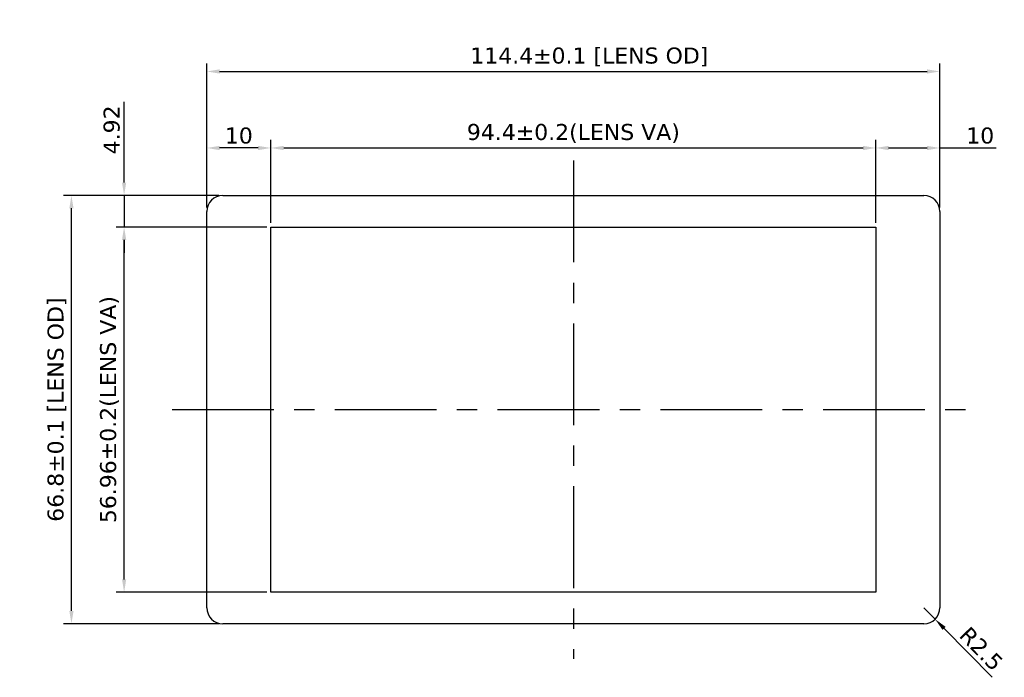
# Model space of a CAD drawing. Header units: millimetres. Extents: x 344 to 667, y 229 to 335.
# Tile 1 of 206: x 344 to 498, y 233 to 335. Entities that reach past the tile are written whole.
import ezdxf

# ---------------------------------------------------------------- set-up
doc = ezdxf.new("R2010")
doc.units = ezdxf.units.MM
doc.header["$LTSCALE"] = 0.5
doc.header["$PDMODE"] = 3
doc.header["$PDSIZE"] = 0.3125
doc.linetypes.add('CENTER', pattern=[50.8, 31.75, -6.35, 6.35, -6.35])
doc.layers.get('0').update_dxf_attribs({"linetype": 'CONTINUOUS'})
doc.layers.get('Defpoints').update_dxf_attribs({"linetype": 'CONTINUOUS'})
doc.layers.add('Dim', color=6, linetype='CONTINUOUS', lineweight=13)
doc.styles.add('Verdana', font='verdana.ttf', dxfattribs={"height": 2.5})
doc.dimstyles.new('aaaaaaaa 3.0', dxfattribs={"dimtxt": 2.5, "dimasz": 2, "dimexe": 1.25, "dimexo": 0.625, "dimtad": 1, "dimzin": 9, "dimdsep": 46, "dimtxsty": 'Verdana', "dimcen": 0, "dimazin": 0, "dimtfac": 1, "dimtmove": 0, "dimatfit": 3, "dimfxl": 1, "dimlwd": 25, "dimlwe": 25, "dimarcsym": 0})

# ---------------------------------------------------------------- blocks, each defined once
blk = doc.blocks.new('*D17')
at = {"layer": 'Defpoints', "color": 0}
for p in [(360.7, 302.76), (383.6, 302.76), (383.6, 245.8)]:
    blk.add_point(p, dxfattribs=at)
at = {"layer": 'Dim', "color": 0, "lineweight": 25}
for p, q in [((382.98, 302.76), (359.45, 302.76)), ((360.7, 247.8), (360.7, 300.76)), ((382.98, 245.8), (359.45, 245.8))]:
    blk.add_line(p, q, dxfattribs=at)
at = {"layer": 'Dim', "color": 0}
for points in [[(361.03, 300.76), (360.37, 300.76), (360.7, 302.76)], [(360.37, 247.8), (361.03, 247.8), (360.7, 245.8)]]:
    blk.add_solid(points, dxfattribs=at)
at = {"layer": 'Dim', "color": 0, "insert": (358.42, 274.28), "char_height": 2.5, "attachment_point": 5, "rotation": 90, "line_spacing_factor": 2.5, "style": 'Verdana'}
blk.add_mtext('56.96%%P0.2(LENS VA)', dxfattribs=at)
blk = doc.blocks.new('*D18')
at = {"layer": 'Defpoints', "color": 0}
for p in [(478, 315.09), (383.6, 302.76), (478, 302.76)]:
    blk.add_point(p, dxfattribs=at)
at = {"layer": 'Dim', "color": 0, "lineweight": 25}
for p, q in [((383.6, 303.39), (383.6, 316.34)), ((385.6, 315.09), (476, 315.09)), ((478, 303.39), (478, 316.34))]:
    blk.add_line(p, q, dxfattribs=at)
at = {"layer": 'Dim', "color": 0}
for points in [[(385.6, 315.42), (385.6, 314.75), (383.6, 315.09)], [(476, 314.75), (476, 315.42), (478, 315.09)]]:
    blk.add_solid(points, dxfattribs=at)
at = {"layer": 'Dim', "color": 0, "insert": (430.8, 317.36), "char_height": 2.5, "attachment_point": 5, "line_spacing_factor": 2.5, "style": 'Verdana'}
blk.add_mtext('94.4%%P0.2(LENS VA)', dxfattribs=at)
blk = doc.blocks.new('*D20')
at = {"layer": 'Defpoints', "color": 0}
for p in [(352.48, 307.68), (376.1, 307.68), (376.1, 240.88)]:
    blk.add_point(p, dxfattribs=at)
at = {"layer": 'Dim', "color": 0, "lineweight": 25}
for p, q in [((375.48, 307.68), (351.23, 307.68)), ((352.48, 242.88), (352.48, 305.68)), ((375.48, 240.88), (351.23, 240.88))]:
    blk.add_line(p, q, dxfattribs=at)
at = {"layer": 'Dim', "color": 0}
for points in [[(352.81, 305.68), (352.15, 305.68), (352.48, 307.68)], [(352.15, 242.88), (352.81, 242.88), (352.48, 240.88)]]:
    blk.add_solid(points, dxfattribs=at)
at = {"layer": 'Dim', "color": 0, "insert": (350.22, 274.28), "char_height": 2.5, "attachment_point": 5, "rotation": 90, "style": 'Verdana'}
blk.add_mtext('66.8{\\fVerdana|b0|i0|c0|p34;±0.1 [LENS OD]}', dxfattribs=at)
blk = doc.blocks.new('*D21')
at = {"layer": 'Defpoints', "color": 0}
for p in [(488, 315.09), (488, 305.18), (478, 302.76)]:
    blk.add_point(p, dxfattribs=at)
at = {"layer": 'Dim', "color": 0, "lineweight": 25}
for p, q in [((478, 303.39), (478, 316.34)), ((480, 315.09), (486, 315.09)), ((488, 305.81), (488, 316.34)), ((488, 315.09), (496.76, 315.09))]:
    blk.add_line(p, q, dxfattribs=at)
at = {"layer": 'Dim', "color": 0}
for points in [[(480, 315.42), (480, 314.75), (478, 315.09)], [(486, 314.75), (486, 315.42), (488, 315.09)]]:
    blk.add_solid(points, dxfattribs=at)
at = {"layer": 'Dim', "color": 0, "insert": (494.29, 317.01), "char_height": 2.5, "attachment_point": 5, "style": 'Verdana'}
blk.add_mtext('10', dxfattribs=at)
blk = doc.blocks.new('*D22')
at = {"layer": 'Defpoints', "color": 0}
for p in [(376.1, 307.68), (360.7, 302.76), (383.6, 302.76)]:
    blk.add_point(p, dxfattribs=at)
at = {"layer": 'Dim', "color": 0, "lineweight": 25}
for p, q in [((360.7, 309.68), (360.7, 322.27)), ((375.48, 307.68), (359.45, 307.68)), ((360.7, 307.68), (360.7, 302.76)), ((382.98, 302.76), (359.45, 302.76)), ((360.7, 300.76), (360.7, 298.76))]:
    blk.add_line(p, q, dxfattribs=at)
at = {"layer": 'Dim', "color": 0}
for points in [[(360.37, 309.68), (361.03, 309.68), (360.7, 307.68)], [(361.03, 300.76), (360.37, 300.76), (360.7, 302.76)]]:
    blk.add_solid(points, dxfattribs=at)
at = {"layer": 'Dim', "color": 0, "insert": (358.77, 317.91), "char_height": 2.5, "attachment_point": 5, "rotation": 90, "style": 'Verdana'}
blk.add_mtext('4.92', dxfattribs=at)
blk = doc.blocks.new('*D23')
at = {"layer": 'Defpoints', "color": 0}
for p in [(373.6, 315.09), (373.6, 305.18), (383.6, 302.76)]:
    blk.add_point(p, dxfattribs=at)
at = {"layer": 'Dim', "color": 0, "lineweight": 25}
for p, q in [((373.6, 305.81), (373.6, 316.34)), ((381.6, 315.09), (375.6, 315.09)), ((383.6, 303.39), (383.6, 316.34))]:
    blk.add_line(p, q, dxfattribs=at)
at = {"layer": 'Dim', "color": 0}
for points in [[(375.6, 315.42), (375.6, 314.75), (373.6, 315.09)], [(381.6, 314.75), (381.6, 315.42), (383.6, 315.09)]]:
    blk.add_solid(points, dxfattribs=at)
at = {"layer": 'Dim', "color": 0, "insert": (378.6, 317.01), "char_height": 2.5, "attachment_point": 5, "style": 'Verdana'}
blk.add_mtext('10', dxfattribs=at)
blk = doc.blocks.new('*D25')
at = {"layer": 'Defpoints', "color": 0}
for p in [(488, 327.02), (373.6, 305.18), (488, 305.18)]:
    blk.add_point(p, dxfattribs=at)
at = {"layer": 'Dim', "color": 0, "lineweight": 25}
for p, q in [((373.6, 305.81), (373.6, 328.27)), ((488, 305.81), (488, 328.27)), ((375.6, 327.02), (486, 327.02))]:
    blk.add_line(p, q, dxfattribs=at)
at = {"layer": 'Dim', "color": 0}
for points in [[(375.6, 327.35), (375.6, 326.69), (373.6, 327.02)], [(486, 326.69), (486, 327.35), (488, 327.02)]]:
    blk.add_solid(points, dxfattribs=at)
at = {"layer": 'Dim', "color": 0, "insert": (433.29, 329.28), "char_height": 2.5, "attachment_point": 5, "style": 'Verdana'}
blk.add_mtext('114.4%%p0.1 [LENS OD]', dxfattribs=at)
blk = doc.blocks.new('*D34')
at = {"layer": 'Defpoints', "color": 0}
for p in [(485.5, 243.38), (487.25, 241.6)]:
    blk.add_point(p, dxfattribs=at)
at = {"layer": 'Dim', "color": 0, "lineweight": 25}
for p, q in [((485.5, 243.38), (487.25, 241.6)), ((496.13, 232.53), (488.65, 240.17))]:
    blk.add_line(p, q, dxfattribs=at)
at = {"layer": 'Dim', "color": 0}
blk.add_solid([(488.89, 240.4), (488.41, 239.93), (487.25, 241.6)], dxfattribs=at)
at = {"layer": 'Dim', "color": 0, "insert": (494.46, 236.98), "char_height": 2.5, "attachment_point": 5, "rotation": 314.3986, "style": 'Verdana'}
blk.add_mtext('R2.5', dxfattribs=at)

msp = doc.modelspace()

# ---------------------------------------------------------------- linework, layer by layer
at = {"color": 1, "linetype": 'CENTER'}
for p, q in [((430.801, 313.132), (430.801, 235.433)), ((368.188, 274.283), (493.415, 274.283))]:
    msp.add_line(p, q, dxfattribs=at)
at = {"color": 7, "linetype": 'Continuous'}
for p, q in [((376.101, 307.683), (485.501, 307.683)), ((373.601, 243.383), (373.601, 305.183)), ((488.001, 305.183), (488.001, 243.383)), ((485.501, 240.883), (376.101, 240.883))]:
    msp.add_line(p, q, dxfattribs=at)
at = {"color": 4, "linetype": 'Continuous'}
for p, q in [((383.601, 245.803), (383.601, 302.763)), ((383.601, 302.763), (478.001, 302.763)), ((478.001, 302.763), (478.001, 245.803)), ((478.001, 245.803), (383.601, 245.803))]:
    msp.add_line(p, q, dxfattribs=at)
at = {"color": 7, "linetype": 'Continuous'}
for centre, start, end in [((376.101, 305.183), 90, 180), ((485.501, 305.183), 0, 90), ((376.101, 243.383), 180, 270), ((485.501, 243.383), 270, 0)]:
    msp.add_arc(centre, 2.5, start, end, dxfattribs=at)

# ---------------------------------------------------------------- dimensions: what is measured, and where the dimension line sits
at = {"layer": 'Dim'}
dim = msp.add_linear_dim(base=(488.001, 327.02, -3.105), p1=(373.601, 305.183), p2=(488.001, 305.183), text='<>%%p0.1 [LENS OD]', dimstyle='aaaaaaaa 3.0', override={"dimpost": '<>'}, dxfattribs=at)
dim.commit()
dim.dimension.update_dxf_attribs({"geometry": '*D25', "text_midpoint": (433.289, 327.02, -3.105), "dimtype": 160})
for base, p1, p2, angle, text, picture, middle in [((478.001, 315.087), (383.601, 302.763), (478.001, 302.763), 180, '<>%%P0.2(LENS VA)', '*D18', (430.801, 315.087)), ((352.481, 307.683), (376.101, 240.883), (376.101, 307.683), 90, '<>{\\fVerdana|b0|i0|c0|p34;±0.1 [LENS OD]}', '*D20', (352.481, 274.283)), ((360.7, 302.763), (383.601, 245.803), (383.601, 302.763), 90, '<>%%P0.2(LENS VA)', '*D17', (360.7, 274.283))]:
    dim = msp.add_linear_dim(base=base, p1=p1, p2=p2, angle=angle, text=text, dimstyle='aaaaaaaa 3.0', override={"dimpost": '<>', "dimtxsty": 'Verdana'}, dxfattribs=at)
    dim.commit()
    dim.dimension.update_dxf_attribs({"geometry": picture, "text_midpoint": middle, "dimtype": 160})
dim = msp.add_linear_dim(base=(360.698, 302.763), p1=(376.101, 307.683), p2=(383.601, 302.763), angle=90, dimstyle='aaaaaaaa 3.0', dxfattribs=at)
dim.commit()
dim.dimension.update_dxf_attribs({"geometry": '*D22', "text_midpoint": (360.698, 317.914), "dimtype": 160})
for base, p1, p2, picture, middle in [((373.601, 315.087), (383.601, 302.763), (373.601, 305.183), '*D23', (378.601, 315.087)), ((488.001, 315.087), (478.001, 302.763), (488.001, 305.183), '*D21', (494.294, 315.087))]:
    dim = msp.add_linear_dim(base=base, p1=p1, p2=p2, dimstyle='aaaaaaaa 3.0', dxfattribs=at)
    dim.commit()
    dim.dimension.update_dxf_attribs({"geometry": picture, "text_midpoint": middle, "dimtype": 160})
dim = msp.add_radius_dim(center=(485.501, 243.383), mpoint=(487.251, 241.596), dimstyle='aaaaaaaa 3.0', dxfattribs=at)
dim.commit()
dim.dimension.update_dxf_attribs({"geometry": '*D34', "text_midpoint": (489.197, 239.609), "dimtype": 164})

doc.saveas('drawing.dxf')
